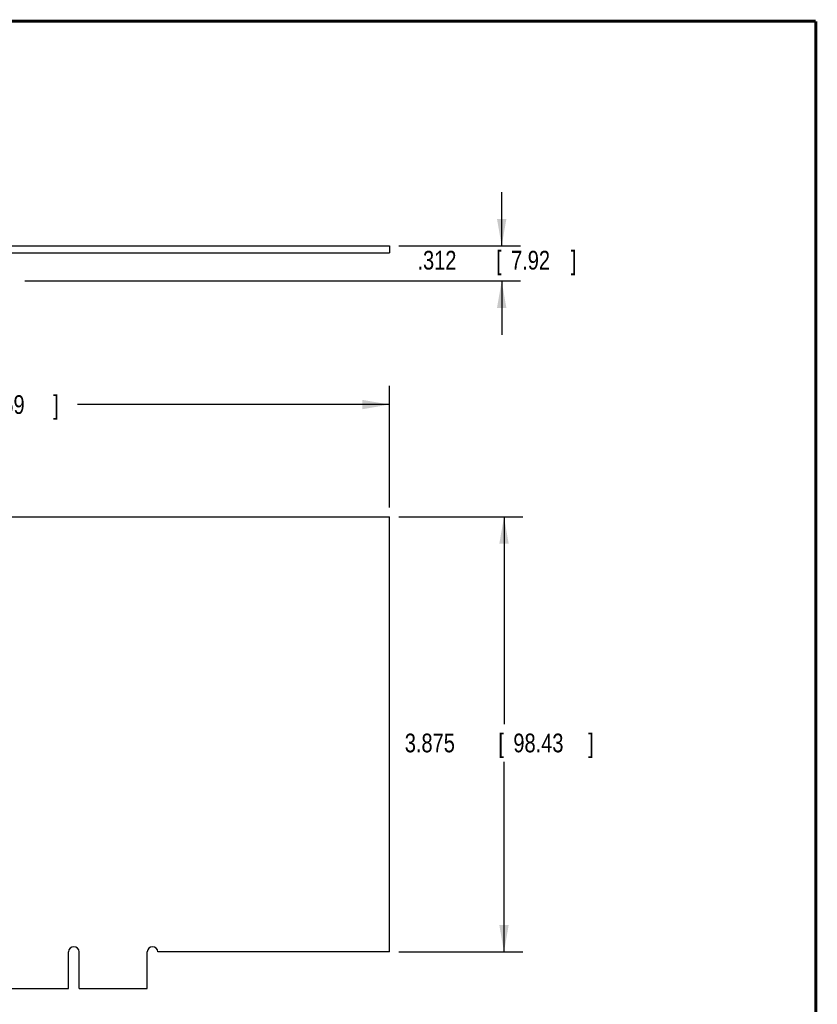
# Model space of a CAD drawing. Header units: inches. Extents: x 0.2 to 16.8, y 0.1 to 10.8.
# Tile 10 of 10: x 11.4 to 16.8, y 4.2 to 10.8. Entities that reach past the tile are written whole.
import ezdxf

# ---------------------------------------------------------------- set-up
doc = ezdxf.new("R2010")
doc.units = ezdxf.units.IN
doc.header["$LTSCALE"] = 0.935
doc.header["$MEASUREMENT"] = 0
doc.layers.get('0').update_dxf_attribs({"linetype": 'CONTINUOUS'})
doc.layers.add('DIMENSIONS', color=7, linetype='CONTINUOUS')
doc.styles.get("Standard").update_dxf_attribs({"font": 'txt', "width": 0.8})
doc.dimstyles.new('DIMSTYLE_1', dxfattribs={"dimtxt": 0.125, "dimasz": 0.18, "dimexe": 0.18, "dimexo": 0.0625, "dimgap": 0.09, "dimtad": 0, "dimtih": 1, "dimtoh": 1, "dimdec": 3, "dimlfac": 1.333333, "dimzin": 4, "dimdsep": 46, "dimtxsty": 'STANDARD', "dimblk": '_FILLED', "dimblk1": '_FILLED', "dimblk2": '_FILLED', "dimcen": 0.09, "dimadec": 0, "dimazin": 0, "dimtp": 0.001, "dimtm": 0.001, "dimtfac": 1, "dimtdec": 3, "dimtofl": 0, "dimtmove": 0, "dimatfit": 3, "dimldrblk": '_FILLED', "dimfxl": 1, "dimtolj": 1, "dimtzin": 4, "dimarcsym": 0})

# ---------------------------------------------------------------- blocks, each defined once
blk = doc.blocks.new('_FILLED')
at = {"color": 0, "linetype": 'BYBLOCK'}
blk.add_solid([(0, 0), (-1, 0.174), (-1, -0.174)], dxfattribs=at)
blk = doc.blocks.new('*D0')
at = {"layer": 'DIMENSIONS', "color": 2, "linetype": 'CONTINUOUS'}
for p, q in [((14.6528, 9.2575), (14.6528, 9.6175)), ((13.9653, 9.2575), (14.7778, 9.2575)), ((11.47, 9.0235), (14.7778, 9.0235)), ((14.6528, 9.0235), (14.6528, 8.6635))]:
    blk.add_line(p, q, dxfattribs=at)
at = {"layer": 'DIMENSIONS', "color": 2, "linetype": 'CONTINUOUS', "xscale": 0.18, "yscale": 0.18, "zscale": 0.18}
for p, rotation in [((14.6528, 9.2575), 270), ((14.6528, 9.0235), 90)]:
    blk.add_blockref('_FILLED', p, dxfattribs=dict(at, rotation=rotation))
at = {"layer": 'DIMENSIONS', "color": 2, "linetype": 'CONTINUOUS', "width": 0.8}
for s, p in [('.312', (14.0903, 9.0999)), ('[', (14.6153, 9.0999)), ('7.92', (14.7153, 9.0999)), (']', (15.1153, 9.0999))]:
    blk.add_text(s, height=0.125, dxfattribs=at).set_placement(p)
blk = doc.blocks.new('*D2')
at = {"layer": 'DIMENSIONS', "color": 2, "linetype": 'CONTINUOUS'}
for p, q in [((13.9653, 7.4481), (14.7932, 7.4481)), ((14.6682, 7.4481), (14.6682, 6.0629)), ((14.6682, 4.5419), (14.6682, 5.8129)), ((13.9653, 4.5419), (14.7932, 4.5419))]:
    blk.add_line(p, q, dxfattribs=at)
at = {"layer": 'DIMENSIONS', "color": 2, "linetype": 'CONTINUOUS', "xscale": 0.18, "yscale": 0.18, "zscale": 0.18}
for p, rotation in [((14.6682, 7.4481), 90), ((14.6682, 4.5419), 270)]:
    blk.add_blockref('_FILLED', p, dxfattribs=dict(at, rotation=rotation))
at = {"layer": 'DIMENSIONS', "color": 2, "linetype": 'CONTINUOUS', "width": 0.8}
for s, p in [('3.875', (14.0057, 5.8754)), ('[', (14.6307, 5.8754)), ('98.43', (14.7307, 5.8754)), (']', (15.2307, 5.8754))]:
    blk.add_text(s, height=0.125, dxfattribs=at).set_placement(p)
blk = doc.blocks.new('*D3')
at = {"layer": 'DIMENSIONS', "color": 2, "linetype": 'CONTINUOUS'}
for p, q in [((8.3903, 7.3291), (8.3903, 8.3231)), ((13.9028, 7.5106), (13.9028, 8.3231)), ((8.3903, 8.1981), (10.2711, 8.1981)), ((13.9028, 8.1981), (11.8211, 8.1981))]:
    blk.add_line(p, q, dxfattribs=at)
at = {"layer": 'DIMENSIONS', "color": 2, "linetype": 'CONTINUOUS', "xscale": 0.18, "yscale": 0.18, "zscale": 0.18, "rotation": 180}
blk.add_blockref('_FILLED', (8.3903, 8.1981), dxfattribs=at)
at = {"layer": 'DIMENSIONS', "color": 2, "linetype": 'CONTINUOUS', "xscale": 0.18, "yscale": 0.18, "zscale": 0.18}
blk.add_blockref('_FILLED', (13.9028, 8.1981), dxfattribs=at)
at = {"layer": 'DIMENSIONS', "color": 2, "linetype": 'CONTINUOUS', "width": 0.8}
for s, p in [('7.350', (10.3336, 8.1356)), ('[', (10.9586, 8.1356)), ('186.69', (11.0586, 8.1356)), (']', (11.6586, 8.1356))]:
    blk.add_text(s, height=0.125, dxfattribs=at).set_placement(p)

msp = doc.modelspace()

# ---------------------------------------------------------------- linework, layer by layer
at = {"color": 7, "linetype": 'CONTINUOUS'}
for p, q in [((8.7503, 9.25748), (13.9028, 9.25748)), ((8.7503, 9.21098), (13.9028, 9.21098)), ((13.9028, 9.25748), (13.9028, 9.21098)), ((8.7503, 7.44811), (13.9028, 7.44811)), ((13.9028, 4.54186), (13.9028, 7.44811)), ((11.7608, 4.29886), (11.7608, 4.54186)), ((11.8313, 4.29886), (11.8313, 4.54186)), ((12.28655, 4.29886), (12.28655, 4.54186)), ((13.9028, 4.54186), (12.35705, 4.54186)), ((10.4768, 4.29886), (11.7608, 4.29886)), ((11.8313, 4.29886), (12.28655, 4.29886))]:
    msp.add_line(p, q, dxfattribs=at)
at = {"color": 7, "linetype": 'CONTINUOUS', "const_width": 0.02}
for points in [[(16.75, 10.75859), (0.25, 10.75859)], [(16.75, 0.25859), (16.75, 10.75859)]]:
    msp.add_lwpolyline(points, dxfattribs=at)
at = {"color": 7, "linetype": 'CONTINUOUS'}
for centre in [(11.79605, 4.54186), (12.3218, 4.54186)]:
    msp.add_arc(centre, 0.03525, 0, 180, dxfattribs=at)

# ---------------------------------------------------------------- dimensions: what is measured, and where the dimension line sits
at = {"layer": 'DIMENSIONS', "color": 2, "linetype": 'CONTINUOUS'}
for base, p1, p2, angle, picture, middle in [((14.6528, 9.02348), (13.9653, 9.25748), (11.47005, 9.02348), 270, '*D0', (14.6528, 9.16242)), ((8.3903, 8.19811), (13.9028, 7.51061), (8.3903, 7.32911), 180, '*D3', (11.04612, 8.19811)), ((14.66823, 7.44811), (13.9653, 4.54186), (13.9653, 7.44811), 90, '*D2', (14.66823, 5.93789))]:
    dim = msp.add_linear_dim(base=base, p1=p1, p2=p2, angle=angle, dimstyle='DIMSTYLE_1', dxfattribs=at)
    dim.commit()
    dim.dimension.update_dxf_attribs({"geometry": picture, "text_midpoint": middle, "dimtype": 160})

doc.saveas('drawing.dxf')
